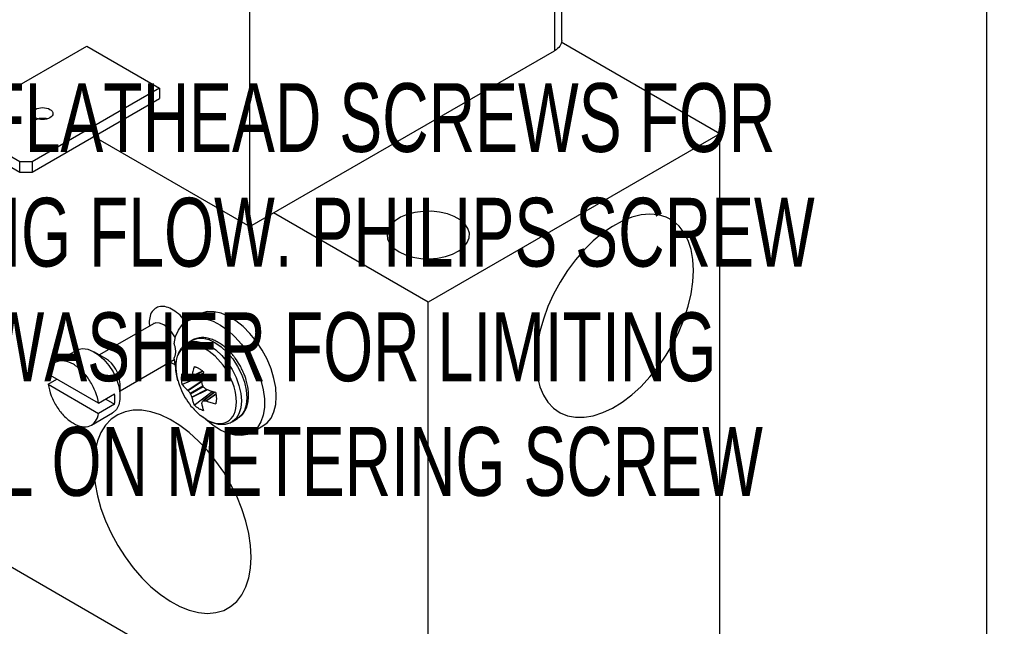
# Model space of a CAD drawing. Header units: inches. Extents: x 0.5 to 21.5, y 0.5 to 16.5.
# Tile 26 of 28: x 19.2 to 21.5, y 11.7 to 13.1. Entities that reach past the tile are written whole.
import ezdxf

# ---------------------------------------------------------------- set-up
doc = ezdxf.new("R2010")
doc.units = ezdxf.units.IN
doc.header["$LTSCALE"] = 2
doc.header["$MEASUREMENT"] = 0
doc.linetypes.add('SLD-Solid', pattern=[0])
doc.layers.add('TEXT', color=140, linetype='SLD-Solid', lineweight=25)
doc.styles.add('SLDTEXTSTYLE0', font='TXT', dxfattribs={"width": 0.7})

msp = doc.modelspace()

# ---------------------------------------------------------------- linework, layer by layer
for p, q in [((20.4697, 13.0745), (20.4697, 14.0274)), ((20.4521, 14.0029), (20.4521, 13.05)), ((19.7139, 12.6238), (19.7139, 13.5767)), ((16.909, 13.0842), (20.1461, 11.2155)), ((19.009, 12.8831), (19.3179, 13.0614)), ((19.3179, 13.0614), (19.4947, 12.9594)), ((20.8532, 12.8485), (20.4684, 13.0707)), ((19.7139, 12.6238), (20.4521, 13.05)), ((19.4947, 12.9594), (19.1858, 12.7811)), ((19.4947, 12.9594), (19.4947, 12.9341)), ((19.1858, 12.7558), (19.4947, 12.9341)), ((19.1558, 12.7811), (19.009, 12.8658)), ((20.8532, 12.8485), (20.1461, 12.4403)), ((20.8532, 11.6237), (20.8532, 12.8485)), ((19.009, 12.8405), (19.1558, 12.7558)), ((19.3355, 12.8422), (19.7139, 12.6238)), ((19.1858, 12.7811), (19.1558, 12.7811)), ((19.1558, 12.7558), (19.1558, 12.7811)), ((19.1858, 12.7811), (19.1858, 12.7558)), ((19.1558, 12.7558), (19.1858, 12.7558)), ((20.1461, 12.4403), (19.771, 12.6568)), ((20.1461, 11.2155), (20.1461, 12.4403)), ((19.5894, 12.4108), (19.5611, 12.3945)), ((19.4798, 12.3884), (19.3487, 12.3127)), ((19.4694, 12.39), (19.4702, 12.3829)), ((19.5742, 12.3483), (19.561, 12.3407)), ((19.2931, 12.3239), (19.2418, 12.2943)), ((19.3634, 12.3043), (19.3368, 12.3196)), ((19.3987, 12.2261), (19.5298, 12.3018)), ((19.5198, 12.2961), (19.5343, 12.2882)), ((19.5332, 12.2848), (19.5298, 12.3054)), ((19.5997, 12.2728), (19.5728, 12.2603)), ((19.5989, 12.2733), (19.5732, 12.2613)), ((19.3465, 12.1956), (19.2246, 12.266)), ((19.2246, 12.2415), (19.2458, 12.2537)), ((19.6004, 12.2625), (19.5497, 12.241)), ((19.5628, 12.2273), (19.598, 12.2505)), ((19.5636, 12.2265), (19.5977, 12.2489)), ((19.5692, 12.2542), (19.6013, 12.2681)), ((19.6014, 12.2685), (19.5698, 12.2549)), ((19.5999, 12.2675), (19.6004, 12.2625)), ((19.2246, 12.2415), (19.3465, 12.1711)), ((19.3987, 12.2124), (19.3987, 12.2431)), ((19.5685, 12.2202), (19.5992, 12.2379)), ((19.6006, 12.2356), (19.5698, 12.2178)), ((19.6094, 12.2288), (19.5728, 12.2104)), ((19.6109, 12.2282), (19.5732, 12.2093)), ((19.5785, 12.1911), (19.6225, 12.2243)), ((19.6225, 12.2243), (19.6265, 12.2213)), ((19.3465, 12.1956), (19.3854, 12.2181)), ((19.3642, 12.2058), (19.3854, 12.1936)), ((19.6278, 12.2223), (19.5996, 12.2014)), ((19.6006, 12.2016), (19.6282, 12.2222)), ((19.6068, 12.2015), (19.631, 12.2185)), ((19.6079, 12.2013), (19.6311, 12.2176)), ((19.3854, 12.1936), (19.3465, 12.1711)), ((19.3293, 12.1428), (19.3806, 12.1724)), ((19.6704, 12.151), (19.6837, 12.1587)), ((19.6722, 12.1521), (19.6704, 12.151)), ((19.7171, 12.1243), (19.7454, 12.1406))]:
    msp.add_line(p, q)
at = {"flags": 128}
for points in [[(20.0754, 12.5627), (20.0911, 12.5554), (20.109, 12.55), (20.1285, 12.5467), (20.1487, 12.5459), (20.1687, 12.5473), (20.1879, 12.5511), (20.2053, 12.557), (20.2203, 12.5649), (20.2323, 12.5743), (20.2407, 12.5849), (20.2453, 12.5963), (20.2458, 12.6079), (20.2423, 12.6194), (20.2348, 12.6303), (20.2236, 12.64), (20.2093, 12.6483), (20.1924, 12.6547), (20.1736, 12.6591), (20.1537, 12.6611), (20.1335, 12.6608), (20.1138, 12.6582), (20.0954, 12.6533), (20.0791, 12.6464), (20.0655, 12.6377), (20.0553, 12.6277), (20.0487, 12.6166), (20.0462, 12.605), (20.0477, 12.5934), (20.0533, 12.5822), (20.0626, 12.5718), (20.0754, 12.5627)], [(20.7895, 12.5177), (20.788, 12.544), (20.7837, 12.5682), (20.7766, 12.5899), (20.7668, 12.6089), (20.7544, 12.6248), (20.7397, 12.6374), (20.7228, 12.6466), (20.7041, 12.6521), (20.6837, 12.6539), (20.6621, 12.652), (20.6395, 12.6464), (20.6163, 12.6372), (20.5928, 12.6244), (20.5694, 12.6084), (20.5464, 12.5894), (20.5243, 12.5676), (20.5033, 12.5433), (20.4837, 12.517), (20.4658, 12.4891), (20.45, 12.4599), (20.4364, 12.4299), (20.4253, 12.3996), (20.4168, 12.3694), (20.4111, 12.3398), (20.4082, 12.3112), (20.4082, 12.2841), (20.4111, 12.2588), (20.4168, 12.2358), (20.4253, 12.2154), (20.4364, 12.1979), (20.45, 12.1836), (20.4658, 12.1727), (20.4837, 12.1653), (20.5033, 12.1617), (20.5243, 12.1617), (20.5464, 12.1655), (20.5694, 12.1729), (20.5928, 12.1839), (20.6163, 12.1983), (20.6395, 12.2159), (20.6621, 12.2364), (20.6837, 12.2594), (20.7041, 12.2847), (20.7228, 12.3119), (20.7397, 12.3405), (20.7544, 12.3702), (20.7668, 12.4004), (20.7766, 12.4307), (20.7837, 12.4607), (20.788, 12.4898), (20.7895, 12.5177)], [(19.7454, 12.1406), (19.7552, 12.1479), (19.7649, 12.1598), (19.7719, 12.1747), (19.7763, 12.1923), (19.7777, 12.212), (19.7763, 12.2335), (19.7719, 12.256), (19.7649, 12.2791), (19.7552, 12.3021), (19.7433, 12.3243), (19.7294, 12.3453), (19.7138, 12.3645), (19.697, 12.3813), (19.6794, 12.3954), (19.6615, 12.4063), (19.6438, 12.4138), (19.6267, 12.4176), (19.6106, 12.4177), (19.5961, 12.4141), (19.5894, 12.4108)], [(19.5298, 12.3396), (19.5336, 12.3576), (19.5403, 12.373), (19.5495, 12.3854), (19.5611, 12.3944), (19.5747, 12.4), (19.5901, 12.4018), (19.6067, 12.3999), (19.6242, 12.3942), (19.6421, 12.385), (19.6599, 12.3725), (19.6771, 12.357), (19.6934, 12.339), (19.7082, 12.3188), (19.7212, 12.2971), (19.7321, 12.2743), (19.7405, 12.2512), (19.7462, 12.2283), (19.7491, 12.2062), (19.7491, 12.1856), (19.7462, 12.1668), (19.7405, 12.1505), (19.7321, 12.1371), (19.7212, 12.1269), (19.7082, 12.1202), (19.6934, 12.1172), (19.6771, 12.1179), (19.6599, 12.1223), (19.6421, 12.1303), (19.6242, 12.1418), (19.6067, 12.1564), (19.6012, 12.1616)], [(19.5326, 12.3541), (19.5314, 12.3565), (19.5238, 12.3685), (19.5147, 12.3786), (19.5047, 12.386), (19.4948, 12.39), (19.4856, 12.3905), (19.4798, 12.3884)], [(19.5607, 12.3406), (19.561, 12.3407), (19.5727, 12.345), (19.5861, 12.3456), (19.6006, 12.3423), (19.6157, 12.3353), (19.6308, 12.3248), (19.6453, 12.3114), (19.6587, 12.2954), (19.6705, 12.2775), (19.6801, 12.2584), (19.6872, 12.2388), (19.6916, 12.2195), (19.6931, 12.2012), (19.6916, 12.1846), (19.6872, 12.1703), (19.6801, 12.159), (19.6722, 12.1521)], [(19.5742, 12.3483), (19.5742, 12.3483), (19.5859, 12.3527), (19.5993, 12.3532), (19.6138, 12.3499), (19.6289, 12.3429)], [(19.2931, 12.3239), (19.2968, 12.3257), (19.3079, 12.328), (19.3203, 12.3266), (19.3335, 12.3214), (19.3468, 12.3129), (19.3597, 12.3013), (19.3716, 12.2872), (19.3818, 12.2714), (19.3899, 12.2544), (19.3955, 12.2371), (19.3983, 12.2204), (19.3983, 12.2049), (19.3955, 12.1915), (19.3899, 12.1807), (19.3818, 12.1731), (19.3806, 12.1724)], [(19.6289, 12.3429), (19.644, 12.3325), (19.6586, 12.319), (19.672, 12.303), (19.6837, 12.2851), (19.6933, 12.266), (19.7005, 12.2464), (19.7049, 12.2271), (19.7064, 12.2088), (19.7049, 12.1922), (19.7005, 12.178), (19.6933, 12.1667), (19.6837, 12.1587), (19.6837, 12.1587)], [(19.7168, 11.8226), (19.7154, 11.8505), (19.711, 11.8797), (19.7039, 11.9096), (19.6941, 11.9399), (19.6817, 11.9701), (19.667, 11.9998), (19.6501, 12.0284), (19.6314, 12.0556), (19.611, 12.0809), (19.5894, 12.104), (19.5668, 12.1244), (19.5436, 12.142), (19.5201, 12.1564), (19.4967, 12.1674), (19.4738, 12.1748), (19.4516, 12.1786), (19.4306, 12.1787), (19.411, 12.175), (19.3931, 12.1676), (19.3773, 12.1567), (19.3637, 12.1424), (19.3526, 12.1249), (19.3441, 12.1045), (19.3384, 12.0815), (19.3355, 12.0563), (19.3355, 12.0291), (19.3384, 12.0005), (19.3441, 11.9709), (19.3526, 11.9407), (19.3637, 11.9104), (19.3773, 11.8804), (19.3931, 11.8512), (19.411, 11.8233), (19.4306, 11.797), (19.4516, 11.7728), (19.4738, 11.7509), (19.4967, 11.7319), (19.5201, 11.7159), (19.5436, 11.7032), (19.5668, 11.6939), (19.5894, 11.6883), (19.611, 11.6864), (19.6314, 11.6882), (19.6501, 11.6937), (19.667, 11.7029), (19.6817, 11.7155), (19.6941, 11.7314), (19.7039, 11.7504), (19.711, 11.7722), (19.7154, 11.7963), (19.7168, 11.8226)]]:
    msp.add_lwpolyline(points, dxfattribs=at)
msp.add_arc((19.3234, 12.2404), 0.0754, 2.0268, 57.9678)
for points, knots in [([(20.4697, 13.0745), (20.4697, 13.0699), (20.4681, 13.0654), (20.4621, 13.057), (20.4576, 13.0532), (20.4521, 13.05)], [0, 0, 0, 0, 0.5, 0.5, 1, 1, 1, 1]), ([(19.2288, 12.8875), (19.2242, 12.8849), (19.2177, 12.8833), (19.2046, 12.8833), (19.1981, 12.8849), (19.1888, 12.8902), (19.1861, 12.894), (19.1861, 12.9015), (19.1888, 12.9053), (19.1934, 12.908)], [0, 0, 0, 0, 0.25, 0.25, 0.5, 0.5, 0.75, 0.75, 1, 1, 1, 1]), ([(19.1934, 12.908), (19.1981, 12.9106), (19.2046, 12.9122), (19.2177, 12.9122), (19.2242, 12.9106), (19.2334, 12.9053), (19.2361, 12.9015), (19.2361, 12.894), (19.2334, 12.8902), (19.2288, 12.8875)], [0, 0, 0, 0, 0.25, 0.25, 0.5, 0.5, 0.75, 0.75, 1, 1, 1, 1]), ([(19.1934, 12.8826), (19.196, 12.8838), (19.2012, 12.8862), (19.211, 12.8871), (19.2186, 12.8867), (19.2219, 12.8853), (19.2224, 12.8851)], [0, 0, 0, 0, 0.3109, 0.6218, 0.9327, 1, 1, 1, 1]), ([(19.5581, 12.3917), (19.5561, 12.3947), (19.5496, 12.4042), (19.5361, 12.4166), (19.5194, 12.427), (19.5034, 12.4312), (19.4893, 12.4295), (19.4781, 12.4215), (19.4708, 12.4081), (19.4699, 12.396), (19.4694, 12.39)], [0, 0, 0, 0, 0.062297, 0.19872, 0.335143, 0.465813, 0.596483, 0.732907, 0.86933, 1, 1, 1, 1]), ([(19.4803, 12.3887), (19.4803, 12.3888), (19.4805, 12.389), (19.4801, 12.3887), (19.4797, 12.3884)], [0, 0, 0, 0, 0.18841, 1, 1, 1, 1]), ([(19.689, 12.2882), (19.6855, 12.2938), (19.6805, 12.3018), (19.6722, 12.3125), (19.6647, 12.3211), (19.6552, 12.3301), (19.645, 12.3382), (19.6341, 12.3451), (19.6226, 12.3504), (19.6109, 12.3539), (19.599, 12.3552), (19.5873, 12.3538), (19.5785, 12.3512), (19.5743, 12.3481), (19.5734, 12.3474)], [0, 0, 0, 0, 0.118373, 0.166426, 0.24548, 0.32643, 0.41226, 0.50081, 0.591467, 0.683739, 0.777363, 0.872594, 0.970928, 1, 1, 1, 1]), ([(19.5298, 12.3396), (19.5302, 12.3382), (19.531, 12.3356), (19.5319, 12.3317), (19.5326, 12.3279), (19.533, 12.3242), (19.533, 12.3218), (19.5331, 12.3206)], [0, 0, 0, 0, 0.201514, 0.400759, 0.599241, 0.798486, 1, 1, 1, 1]), ([(19.5331, 12.3206), (19.533, 12.3194), (19.533, 12.3171), (19.5326, 12.3138), (19.5319, 12.3108), (19.531, 12.3079), (19.5302, 12.3062), (19.5298, 12.3054)], [0, 0, 0, 0, 0.201514, 0.400759, 0.599241, 0.798486, 1, 1, 1, 1]), ([(19.5608, 12.3403), (19.558, 12.3385), (19.5516, 12.3345), (19.5442, 12.3252), (19.5383, 12.3135), (19.5349, 12.3002), (19.5337, 12.286), (19.5346, 12.2716), (19.5365, 12.2597), (19.5386, 12.2527), (19.5392, 12.2503)], [0, 0, 0, 0, 0.113346, 0.253089, 0.395636, 0.538702, 0.678837, 0.813206, 0.938044, 1, 1, 1, 1]), ([(19.5393, 12.2499), (19.5379, 12.2554), (19.5349, 12.2671), (19.5337, 12.2839), (19.5351, 12.2997), (19.5393, 12.3133), (19.5462, 12.3241), (19.5554, 12.3318), (19.5666, 12.3359), (19.5793, 12.3364), (19.5932, 12.3334), (19.6028, 12.3285), (19.6076, 12.3261)], [0, 0, 0, 0, 0.090288, 0.191367, 0.292446, 0.393525, 0.494605, 0.595684, 0.696763, 0.797842, 0.898921, 1, 1, 1, 1]), ([(19.6076, 12.1564), (19.6482, 12.133), (19.6811, 12.152), (19.6811, 12.2456), (19.6482, 12.3026), (19.6076, 12.3261)], [0, 0, 0, 0, 0.5, 0.5, 1, 1, 1, 1]), ([(19.3465, 12.1956), (19.3453, 12.2045), (19.3428, 12.2139), (19.3356, 12.2325), (19.3309, 12.2417), (19.3199, 12.2588), (19.3135, 12.2667), (19.3, 12.2802), (19.2928, 12.2858), (19.2784, 12.2942), (19.2712, 12.2969), (19.2576, 12.299), (19.2513, 12.2984), (19.2402, 12.2941), (19.2355, 12.2903), (19.2283, 12.28), (19.2259, 12.2735), (19.2246, 12.266)], [0, 0, 0, 0, 0.125, 0.125, 0.25, 0.25, 0.375, 0.375, 0.5, 0.5, 0.625, 0.625, 0.75, 0.75, 0.875, 0.875, 1, 1, 1, 1]), ([(19.5785, 12.2846), (19.5779, 12.2827), (19.5768, 12.2788), (19.5754, 12.2729), (19.5742, 12.2671), (19.5735, 12.2633), (19.5732, 12.2613)], [0, 0, 0, 0, 0.250188, 0.5, 0.749812, 1, 1, 1, 1]), ([(19.5785, 12.2846), (19.5794, 12.2844), (19.5814, 12.2839), (19.5843, 12.2828), (19.5872, 12.2814), (19.5892, 12.2804), (19.5902, 12.2798)], [0, 0, 0, 0, 0.250975, 0.500258, 0.749408, 1, 1, 1, 1]), ([(19.5902, 12.2798), (19.5912, 12.2792), (19.5932, 12.278), (19.5961, 12.2759), (19.599, 12.2737), (19.6009, 12.272), (19.6019, 12.2711)], [0, 0, 0, 0, 0.2505924, 0.4997418, 0.7490248, 1, 1, 1, 1]), ([(19.685, 12.1599), (19.6874, 12.1614), (19.6933, 12.1652), (19.7005, 12.1742), (19.7063, 12.1859), (19.7097, 12.1992), (19.7109, 12.2134), (19.7101, 12.2277), (19.7076, 12.2417), (19.7042, 12.2542), (19.7, 12.2657), (19.6952, 12.2768), (19.6911, 12.2843), (19.689, 12.2882)], [0, 0, 0, 0, 0.072951, 0.177599, 0.284347, 0.391484, 0.496425, 0.597049, 0.690535, 0.778168, 0.844613, 0.919628, 1, 1, 1, 1]), ([(19.5396, 12.25), (19.5412, 12.2441), (19.5453, 12.2302), (19.5559, 12.2096), (19.5681, 12.1912), (19.5776, 12.1815), (19.5812, 12.1779)], [0, 0, 0, 0, 0.215989, 0.515892, 0.819946, 1, 1, 1, 1]), ([(19.5497, 12.241), (19.5494, 12.2422), (19.5489, 12.2447), (19.5484, 12.2484), (19.5481, 12.252), (19.548, 12.2566), (19.5483, 12.2622), (19.5492, 12.2661), (19.5497, 12.268)], [0, 0, 0, 0, 0.124935, 0.249576, 0.374466, 0.500155, 0.750553, 1, 1, 1, 1]), ([(19.5628, 12.2553), (19.5616, 12.2564), (19.5591, 12.2584), (19.5558, 12.2616), (19.5526, 12.2648), (19.5507, 12.2669), (19.5497, 12.268)], [0, 0, 0, 0, 0.250188, 0.5, 0.749812, 1, 1, 1, 1]), ([(19.5974, 12.2473), (19.5977, 12.2493), (19.5983, 12.2532), (19.5993, 12.2591), (19.6005, 12.2651), (19.6014, 12.2691), (19.6019, 12.2711)], [0, 0, 0, 0, 0.2501883, 0.5, 0.7498117, 1, 1, 1, 1]), ([(19.2246, 12.2415), (19.2259, 12.2326), (19.2283, 12.2232), (19.2355, 12.2046), (19.2402, 12.1954), (19.2513, 12.1783), (19.2576, 12.1704), (19.2712, 12.1569), (19.2784, 12.1513), (19.2928, 12.1429), (19.3, 12.1403), (19.3135, 12.1381), (19.3199, 12.1387), (19.3309, 12.1431), (19.3356, 12.1468), (19.3428, 12.1571), (19.3453, 12.1636), (19.3465, 12.1711)], [0, 0, 0, 0, 0.125, 0.125, 0.25, 0.25, 0.375, 0.375, 0.5, 0.5, 0.625, 0.625, 0.75, 0.75, 0.875, 0.875, 1, 1, 1, 1]), ([(19.5497, 12.241), (19.5507, 12.2398), (19.5526, 12.2374), (19.5558, 12.234), (19.5591, 12.2306), (19.5616, 12.2284), (19.5628, 12.2273)], [0, 0, 0, 0, 0.250188, 0.5, 0.749812, 1, 1, 1, 1]), ([(19.6307, 12.2213), (19.6287, 12.2219), (19.6248, 12.2231), (19.619, 12.2251), (19.6133, 12.2271), (19.6097, 12.2286), (19.6079, 12.2293)], [0, 0, 0, 0, 0.250188, 0.5, 0.749812, 1, 1, 1, 1]), ([(19.5732, 12.2093), (19.5735, 12.2077), (19.5742, 12.2045), (19.5754, 12.1999), (19.5768, 12.1954), (19.5779, 12.1926), (19.5785, 12.1911)], [0, 0, 0, 0, 0.250188, 0.5, 0.749812, 1, 1, 1, 1]), ([(19.6079, 12.2013), (19.6097, 12.2006), (19.6133, 12.1993), (19.619, 12.1975), (19.6248, 12.1958), (19.6287, 12.1947), (19.6307, 12.1942)], [0, 0, 0, 0, 0.2501883, 0.5, 0.7498117, 1, 1, 1, 1]), ([(19.6307, 12.2213), (19.6309, 12.22), (19.6314, 12.2175), (19.632, 12.2139), (19.6323, 12.2103), (19.6323, 12.208), (19.6323, 12.2068)], [0, 0, 0, 0, 0.2498115, 0.499022, 0.7487194, 1, 1, 1, 1]), ([(19.6323, 12.2068), (19.6323, 12.2057), (19.6323, 12.2034), (19.632, 12.2002), (19.6314, 12.1971), (19.6309, 12.1952), (19.6307, 12.1942)], [0, 0, 0, 0, 0.251281, 0.500978, 0.750189, 1, 1, 1, 1]), ([(19.5902, 12.1825), (19.5892, 12.1831), (19.5872, 12.1842), (19.5843, 12.1863), (19.5814, 12.1886), (19.5794, 12.1903), (19.5785, 12.1911)], [0, 0, 0, 0, 0.250592, 0.499742, 0.749025, 1, 1, 1, 1]), ([(19.6076, 12.1564), (19.6028, 12.1594), (19.5937, 12.1652), (19.5851, 12.1737), (19.581, 12.1777)], [0, 0, 0, 0, 0.527731, 1, 1, 1, 1]), ([(19.6019, 12.1776), (19.6009, 12.1779), (19.599, 12.1784), (19.5961, 12.1795), (19.5932, 12.1808), (19.5912, 12.1819), (19.5902, 12.1825)], [0, 0, 0, 0, 0.2509752, 0.5002582, 0.7494076, 1, 1, 1, 1]), ([(19.6019, 12.1776), (19.6014, 12.179), (19.6005, 12.1817), (19.5993, 12.1861), (19.5983, 12.1906), (19.5977, 12.1937), (19.5974, 12.1953)], [0, 0, 0, 0, 0.250188, 0.5, 0.749812, 1, 1, 1, 1]), ([(19.6114, 12.1542), (19.6149, 12.1523), (19.6187, 12.1502), (19.6225, 12.1491), (19.6227, 12.1491)], [0, 0, 0, 0, 0.9359908, 1, 1, 1, 1]), ([(19.6227, 12.1491), (19.6264, 12.1479), (19.634, 12.1454), (19.6457, 12.1442), (19.6574, 12.1455), (19.6666, 12.1484), (19.6712, 12.1518), (19.6725, 12.1528)], [0, 0, 0, 0, 0.208454, 0.434012, 0.663441, 0.900345, 1, 1, 1, 1])]:
    msp.add_open_spline(points, degree=3, knots=knots)
for points in [[(19.5636, 12.2549), (19.5633, 12.255), (19.563, 12.2551), (19.5628, 12.2553)], [(19.5685, 12.2541), (19.5677, 12.2542), (19.566, 12.2545), (19.5644, 12.2548), (19.5636, 12.2549)], [(19.5685, 12.2541), (19.5691, 12.254), (19.5696, 12.2543), (19.5698, 12.2549)], [(19.5728, 12.2603), (19.5723, 12.2594), (19.5713, 12.2576), (19.5703, 12.2558), (19.5698, 12.2549)], [(19.5732, 12.2613), (19.5731, 12.2609), (19.573, 12.2606), (19.5728, 12.2603)], [(19.5628, 12.2273), (19.563, 12.2271), (19.5633, 12.2268), (19.5636, 12.2265)], [(19.5636, 12.2265), (19.5644, 12.2254), (19.566, 12.2233), (19.5677, 12.2212), (19.5685, 12.2202)], [(19.5975, 12.246), (19.5974, 12.2465), (19.5974, 12.2469), (19.5974, 12.2473)], [(19.5992, 12.2379), (19.5989, 12.2392), (19.5983, 12.2419), (19.5978, 12.2447), (19.5975, 12.246)], [(19.5992, 12.2379), (19.5995, 12.2371), (19.6, 12.2362), (19.6006, 12.2356)], [(19.6068, 12.23), (19.6057, 12.2309), (19.6036, 12.2328), (19.6016, 12.2346), (19.6006, 12.2356)], [(19.6079, 12.2293), (19.6075, 12.2295), (19.6071, 12.2297), (19.6068, 12.23)], [(19.3863, 12.2053), (19.3863, 12.2094), (19.386, 12.2137), (19.3854, 12.2181)], [(19.3854, 12.1936), (19.386, 12.1973), (19.3863, 12.2012), (19.3863, 12.2053)], [(19.5698, 12.2178), (19.5696, 12.2187), (19.5691, 12.2195), (19.5685, 12.2202)], [(19.5698, 12.2178), (19.5703, 12.2166), (19.5713, 12.2141), (19.5723, 12.2116), (19.5728, 12.2104)], [(19.5728, 12.2104), (19.573, 12.21), (19.5731, 12.2096), (19.5732, 12.2093)], [(19.5975, 12.1962), (19.5978, 12.1969), (19.5983, 12.1985), (19.5989, 12.2001), (19.5992, 12.2009)], [(19.6006, 12.2016), (19.6, 12.2017), (19.5995, 12.2014), (19.5992, 12.2009)], [(19.6006, 12.2016), (19.6016, 12.2016), (19.6036, 12.2015), (19.6057, 12.2015), (19.6068, 12.2015)], [(19.6068, 12.2015), (19.6071, 12.2015), (19.6075, 12.2014), (19.6079, 12.2013)], [(19.5974, 12.1953), (19.5974, 12.1956), (19.5974, 12.1959), (19.5975, 12.1962)]]:
    msp.add_open_spline(points, degree=3)
at = {"layer": 'TEXT'}
msp.add_line((21.5, 16.5), (21.5, 0.5), dxfattribs=at)

# ---------------------------------------------------------------- texts
at = {"layer": 'TEXT', "insert": (19.7699, 12.9714), "char_height": 0.1666667, "attachment_point": 2, "style": 'SLDTEXTSTYLE0'}
msp.add_mtext('NOTE: FLATHEAD SCREWS FOR ^JMETERING FLOW. PHILIPS SCREW ^JAND WASHER FOR LIMITING ^JTRAVEL ON METERING SCREW', dxfattribs=at)

doc.saveas('drawing.dxf')
